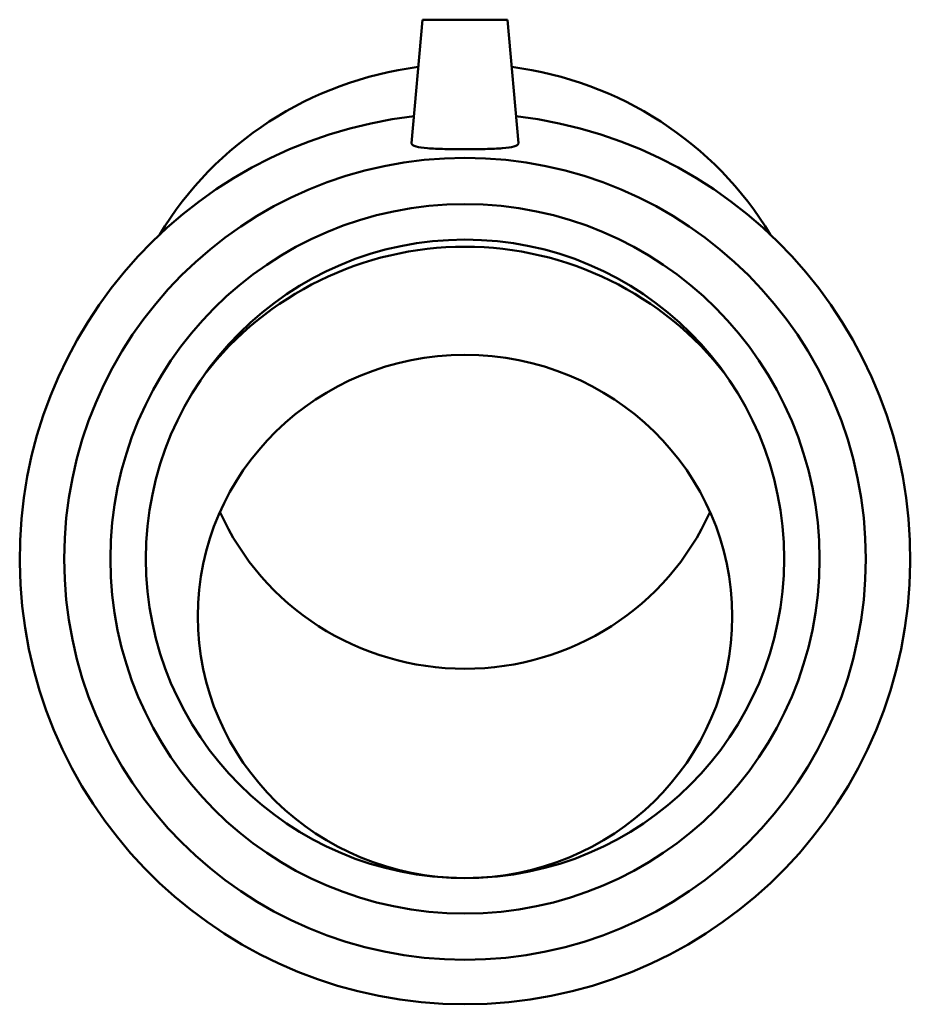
# Model space of a CAD drawing. Header units: millimetres. Extents: x -73 to 1428, y -612 to 1152.
# Tile 5 of 6: x 964 to 1121, y 284 to 457. Entities that reach past the tile are written whole.
import ezdxf

# ---------------------------------------------------------------- set-up
doc = ezdxf.new("R2010")
doc.units = ezdxf.units.MM
doc.layers.add('Visible (ANSI)', color=7, linetype='Continuous', lineweight=50)

msp = doc.modelspace()

# ---------------------------------------------------------------- linework, layer by layer
at = {"layer": 'Visible (ANSI)'}
for p, q in [((1034.666, 457.37), (1032.762, 435.602)), ((1034.666, 457.37), (1049.666, 457.37)), ((1049.666, 457.37), (1051.571, 435.602))]:
    msp.add_line(p, q, dxfattribs=at)
for radius in [70.65, 62.5, 56.25]:
    msp.add_circle((1042.166, 362.37), radius, dxfattribs=at)
for centre, radius, start, end in [((1042.166, 362.37), 78.5, 96.57514, 83.42486), ((1042.166, 359.277), 58.09, 37.73628, 142.26372)]:
    msp.add_arc(centre, radius, start, end, dxfattribs=at)
for centre, major_axis, start_param, end_param in [((1042.166, 388.437), (62.5, 0), 1.702842, 2.6083311), ((1042.166, 388.437), (62.5, 0), 0.5332615, 1.4387507), ((1042.166, 389.09), (47.124, 0), 3.553102, 5.871676)]:
    msp.add_ellipse(centre, major_axis=major_axis, ratio=0.9781476, start_param=start_param, end_param=end_param, dxfattribs=at)
msp.add_ellipse((1042.166, 352.215), major_axis=(47.124, 0), ratio=0.9781476, dxfattribs=at)
msp.add_open_spline([(1051.57, 435.541), (1051.544, 435.342), (1051.291, 435.16), (1050.309, 434.88), (1049.581, 434.781), (1047.915, 434.648), (1046.866, 434.606), (1044.573, 434.556), (1043.33, 434.547), (1041.003, 434.547), (1039.76, 434.556), (1037.467, 434.606), (1036.418, 434.648), (1034.751, 434.781), (1034.023, 434.88), (1033.042, 435.16), (1032.789, 435.342), (1032.761, 435.561), (1032.76, 435.582), (1032.762, 435.603)], degree=3, knots=[0, 0, 0, 0, 0.3497323, 0.3497323, 0.6994647, 0.6994647, 1.0486208, 1.0486208, 1.3977769, 1.3977769, 1.746933, 1.746933, 2.0960891, 2.0960891, 2.4458214, 2.4458214, 2.7955538, 2.7955538, 2.831031, 2.831031, 2.831031, 2.831031], dxfattribs=at)
msp.add_open_spline([(1051.57, 435.603), (1051.573, 435.582), (1051.572, 435.561), (1051.57, 435.541)], degree=3, dxfattribs=at)

doc.saveas('drawing.dxf')
